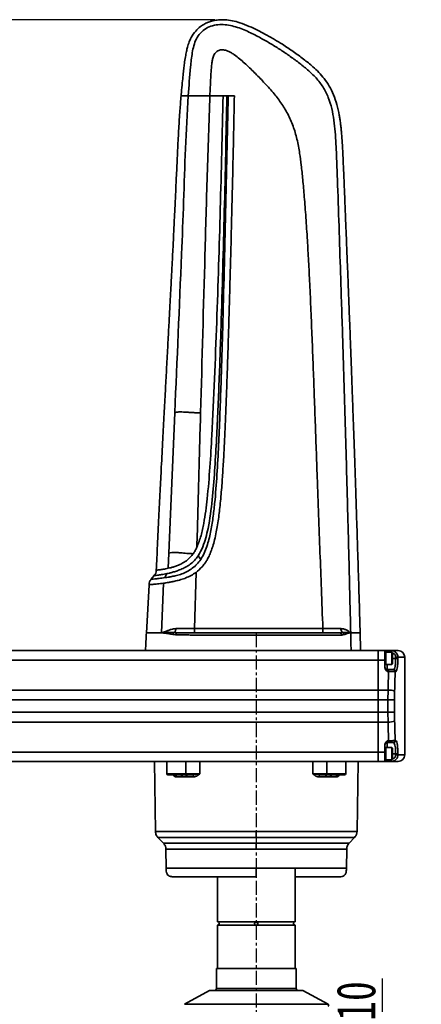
# Model space of a CAD drawing. Header units: millimetres. Extents: x 5717 to 9500, y -822 to 3039.
# Tile 28 of 31: x 7741 to 7922, y 1873 to 2317. Entities that reach past the tile are written whole.
import ezdxf

# ---------------------------------------------------------------- set-up
doc = ezdxf.new("R2010")
doc.units = ezdxf.units.MM
doc.header["$PDSIZE"] = -1
doc.linetypes.add('CENTER', pattern=[10.16, 6.35, -1.27, 1.27, -1.27])
doc.styles.get("Standard").update_dxf_attribs({"font": 'geniso.shx'})
doc.dimstyles.new('ISO-25', dxfattribs={"dimscale": 5, "dimtxt": 3.5, "dimasz": 4.5, "dimexe": 3.5, "dimexo": 0.625, "dimtad": 1, "dimdec": 1, "dimtxsty": 'Standard', "dimcen": 2.5, "dimclrd": 1, "dimclre": 1, "dimadec": 0, "dimazin": 0, "dimtfac": 1, "dimtdec": 1, "dimtmove": 1, "dimatfit": 3, "dimfxl": 1, "dimarcsym": 0})

# ---------------------------------------------------------------- blocks, each defined once
blk = doc.blocks.new('*D16')
at = {"color": 1, "lineweight": -2, "transparency": 16777216}
for p, q in [((7522.94, 1890.07), (7522.94, 1676.42)), ((7847.94, 1774.35), (7847.94, 1676.42)), ((7545.44, 1693.92), (7825.44, 1693.92))]:
    blk.add_line(p, q, dxfattribs=at)
at = {"color": 1, "transparency": 16777216}
for points in [[(7545.44, 1697.67), (7545.44, 1690.17), (7522.94, 1693.92)], [(7825.44, 1697.67), (7825.44, 1690.17), (7847.94, 1693.92)]]:
    blk.add_solid(points, dxfattribs=at)
at = {"layer": 'Defpoints', "color": 0, "transparency": 16777216}
for p in [(7522.94, 1893.19), (7847.94, 1777.48), (7847.94, 1693.92)]:
    blk.add_point(p, dxfattribs=at)
at = {"color": 0, "transparency": 16777216, "insert": (7685.44, 1705.79), "char_height": 17.5, "width": 17.7978, "attachment_point": 5}
blk.add_mtext('{\\fHYSWLongFangSong|b1|i0|c134|p2;325}', dxfattribs=at)
blk = doc.blocks.new('*D17')
at = {"color": 1, "lineweight": -2, "transparency": 16777216}
for p, q in [((7829.26, 2317.44), (6891.93, 2317.44)), ((6909.43, 1765.45), (6909.43, 2294.94)), ((7009.81, 1742.95), (6891.93, 1742.95))]:
    blk.add_line(p, q, dxfattribs=at)
at = {"color": 1, "transparency": 16777216}
for points in [[(6905.68, 2294.94), (6913.18, 2294.94), (6909.43, 2317.44)], [(6905.68, 1765.45), (6913.18, 1765.45), (6909.43, 1742.95)]]:
    blk.add_solid(points, dxfattribs=at)
at = {"layer": 'Defpoints', "color": 0, "transparency": 16777216}
for p in [(6909.43, 2317.44), (7832.38, 2317.44), (7012.94, 1742.95)]:
    blk.add_point(p, dxfattribs=at)
at = {"color": 0, "transparency": 16777216, "insert": (6897.55, 2030.2), "char_height": 17.5, "attachment_point": 5, "rotation": 90}
blk.add_mtext('{\\fHYSWLongFangSong|b1|i0|c134|p2;574}', dxfattribs=at)
blk = doc.blocks.new('*D25')
at = {"color": 1, "lineweight": -2, "transparency": 16777216}
for p, q in [((7904.91, 1841.45), (7904.91, 1885.09)), ((7856.84, 1818.95), (7922.41, 1818.95)), ((7904.91, 1808.95), (7904.91, 1818.95)), ((7861.06, 1808.95), (7922.41, 1808.95)), ((7904.91, 1786.45), (7904.91, 1763.95))]:
    blk.add_line(p, q, dxfattribs=at)
at = {"color": 1, "transparency": 16777216}
for points in [[(7901.16, 1841.45), (7908.66, 1841.45), (7904.91, 1818.95)], [(7901.16, 1786.45), (7908.66, 1786.45), (7904.91, 1808.95)]]:
    blk.add_solid(points, dxfattribs=at)
at = {"layer": 'Defpoints', "color": 0, "transparency": 16777216}
for p in [(7853.72, 1818.95), (7904.91, 1818.95), (7857.94, 1808.95)]:
    blk.add_point(p, dxfattribs=at)
at = {"color": 0, "transparency": 16777216, "insert": (7893.03, 1874.94), "char_height": 17.5, "attachment_point": 5, "rotation": 90}
blk.add_mtext('{\\fHYSWLongFangSong|b1|i0|c134|p2;10}', dxfattribs=at)

msp = doc.modelspace()

# ---------------------------------------------------------------- linework, layer by layer
at = {"linetype": 'Continuous', "lineweight": 35}
for p, q in [((7817.24, 2283.19), (7817.24, 2283.19)), ((7827.01, 2283.19), (7832.94, 2283.19)), ((7832.94, 2283.19), (7834.69, 2283.19)), ((7835.27, 2283.19), (7834.69, 2283.19)), ((7835.27, 2283.19), (7838.07, 2283.19)), ((7808.49, 2076.9), (7811.12, 2140.21)), ((7808.22, 2070.09), (7808.49, 2076.9)), ((7821.71, 2075.69), (7822.86, 2074.05)), ((7801.93, 2066.84), (7800.49, 2065.11)), ((7820.04, 2042.88), (7820.76, 2068.24)), ((7799.54, 2062.67), (7798.36, 2040.81)), ((7805.24, 2040.95), (7806.12, 2063.35)), ((7820.04, 2040.95), (7820.04, 2042.88)), ((7820.04, 2042.88), (7877.98, 2042.88)), ((7805.41, 2040.95), (7805.24, 2040.95)), ((7811.53, 2040), (7810.3, 2040.19)), ((7810.95, 2041.08), (7812.34, 2040.95)), ((7885.65, 2040.95), (7886.9, 2041.08)), ((7887.58, 2040.18), (7886.53, 2039.99)), ((7890.54, 2040.95), (7890.45, 2040.95)), ((7727.85, 2032.95), (7902.94, 2032.95)), ((7902.94, 2032.95), (7905.94, 2032.95)), ((7902.94, 2028.69), (7902.94, 2032.95)), ((7905.94, 2028.69), (7905.94, 2032.95)), ((7906.44, 2032.2), (7905.94, 2032.2)), ((7909.14, 2032.2), (7906.44, 2032.2)), ((7906.44, 2026.7), (7906.44, 2032.2)), ((7906.44, 2032.2), (7906.44, 2026.91)), ((7906.94, 2032.95), (7908.81, 2032.95)), ((7906.94, 2032.95), (7906.94, 2032.2)), ((7908.81, 2032.95), (7911.94, 2032.95)), ((7908.81, 2032.2), (7908.81, 2032.95)), ((7909.44, 2031.9), (7909.14, 2032.2)), ((7909.14, 2026.7), (7909.14, 2032.2)), ((7909.44, 2031.9), (7909.44, 2027)), ((7910.83, 2029.45), (7909.44, 2029.45)), ((7910.83, 2029.45), (7910.83, 2029.95)), ((7910.83, 2029.95), (7911.82, 2029.95)), ((7910.83, 2029.45), (7911.82, 2029.45)), ((7911.82, 2029.95), (7911.82, 2029.45)), ((7914.94, 2029.95), (7911.82, 2029.95)), ((7914.94, 1985.95), (7914.94, 2029.95)), ((7902.94, 2028.69), (7457.94, 2028.69)), ((7905.94, 2028.69), (7902.94, 2028.69)), ((7902.94, 2028.69), (7902.94, 2015.16)), ((7905.94, 2028.69), (7905.94, 2025.31)), ((7905.94, 2026.7), (7906.44, 2026.7)), ((7906.44, 2026.91), (7906.44, 2026.7)), ((7906.44, 2026.7), (7909.14, 2026.7)), ((7906.94, 2026.7), (7906.94, 2024.45)), ((7909.14, 2026.7), (7909.44, 2027)), ((7906.94, 2024.45), (7906.94, 2023.6)), ((7906.94, 2024.45), (7907.62, 2024.45)), ((7907.62, 2023.6), (7906.94, 2023.6)), ((7907.62, 2024.45), (7907.62, 2023.6)), ((7909.6, 2024.45), (7909.9, 2024.45)), ((7910.88, 2023.45), (7910.59, 2023.45)), ((7457.94, 2015.16), (7902.94, 2015.16)), ((7902.94, 2010.71), (7902.94, 2015.16)), ((7902.94, 2015.16), (7907.4, 2015.16)), ((7907.35, 2010.71), (7907.4, 2015.16)), ((7910.36, 2014.72), (7910.3, 2010.71)), ((7902.94, 2010.71), (7457.94, 2010.71)), ((7907.35, 2010.71), (7902.94, 2010.71)), ((7902.94, 2010.71), (7902.94, 2005.19)), ((7907.35, 2005.19), (7907.35, 2010.71)), ((7910.3, 2010.71), (7907.35, 2010.71)), ((7910.3, 2010.71), (7910.3, 2005.19)), ((7457.94, 2005.19), (7902.94, 2005.19)), ((7902.94, 2000.74), (7902.94, 2005.19)), ((7902.94, 2005.19), (7907.35, 2005.19)), ((7910.3, 2005.19), (7907.35, 2005.19)), ((7907.4, 2000.74), (7907.35, 2005.19)), ((7910.3, 2005.19), (7910.36, 2001.18)), ((7902.94, 2000.74), (7457.94, 2000.74)), ((7907.4, 2000.74), (7902.94, 2000.74)), ((7902.94, 2000.74), (7902.94, 1987.21)), ((7905.94, 1987.21), (7905.94, 1990.59)), ((7906.44, 1989.2), (7905.94, 1989.2)), ((7909.14, 1989.2), (7906.44, 1989.2)), ((7906.44, 1983.7), (7906.44, 1989.2)), ((7906.44, 1989.2), (7906.44, 1983.91)), ((7906.94, 1992.3), (7907.62, 1992.3)), ((7906.94, 1992.3), (7906.94, 1991.45)), ((7907.62, 1991.45), (7906.94, 1991.45)), ((7906.94, 1991.45), (7906.94, 1989.2)), ((7907.62, 1991.45), (7907.62, 1992.3)), ((7909.44, 1988.9), (7909.14, 1989.2)), ((7909.14, 1983.7), (7909.14, 1989.2)), ((7909.9, 1991.45), (7909.6, 1991.45)), ((7910.59, 1992.45), (7910.88, 1992.45)), ((7457.94, 1987.21), (7902.94, 1987.21)), ((7902.94, 1987.21), (7905.94, 1987.21)), ((7902.94, 1982.95), (7902.94, 1987.21)), ((7905.94, 1987.21), (7905.94, 1982.95)), ((7909.44, 1988.9), (7909.44, 1984)), ((7910.83, 1986.45), (7909.44, 1986.45)), ((7910.83, 1986.45), (7911.82, 1986.45)), ((7910.83, 1985.95), (7910.83, 1986.45)), ((7910.83, 1985.95), (7911.82, 1985.95)), ((7911.82, 1986.45), (7911.82, 1985.95)), ((7911.82, 1985.95), (7914.94, 1985.95)), ((7902.94, 1982.95), (7457.94, 1982.95)), ((7801.94, 1982.95), (7802.49, 1951.4)), ((7807.58, 1982.95), (7807.58, 1977.45)), ((7816.15, 1977.45), (7816.11, 1982.95)), ((7822.42, 1982.95), (7822.49, 1977.44)), ((7873.39, 1977.44), (7873.46, 1982.95)), ((7879.76, 1982.95), (7879.73, 1977.45)), ((7888.29, 1977.45), (7888.29, 1982.95)), ((7893.39, 1951.4), (7893.94, 1982.95)), ((7905.94, 1982.95), (7902.94, 1982.95)), ((7905.94, 1983.7), (7906.44, 1983.7)), ((7906.44, 1983.91), (7906.44, 1983.7)), ((7906.44, 1983.7), (7909.14, 1983.7)), ((7906.94, 1983.7), (7906.94, 1982.95)), ((7908.81, 1982.95), (7906.94, 1982.95)), ((7908.81, 1983.7), (7908.81, 1982.95)), ((7911.94, 1982.95), (7908.81, 1982.95)), ((7909.14, 1983.7), (7909.44, 1984)), ((7807.58, 1977.45), (7816.15, 1977.45)), ((7815.79, 1976.95), (7808.08, 1976.95)), ((7814.45, 1975.97), (7811.82, 1975.97)), ((7816.57, 1975.97), (7814.45, 1975.97)), ((7819.65, 1975.97), (7816.57, 1975.97)), ((7879.3, 1975.97), (7876.23, 1975.97)), ((7881.42, 1975.97), (7879.3, 1975.97)), ((7879.73, 1977.45), (7888.29, 1977.45)), ((7887.79, 1976.95), (7880.08, 1976.95)), ((7884.06, 1975.97), (7881.42, 1975.97)), ((7802.49, 1951.4), (7847.94, 1951.4)), ((7847.94, 1951.4), (7893.39, 1951.4)), ((7803.57, 1948.74), (7806.05, 1946.08)), ((7803.57, 1948.74), (7847.94, 1948.74)), ((7806.05, 1946.08), (7847.94, 1946.08)), ((7847.94, 1948.74), (7892.31, 1948.74)), ((7847.94, 1946.08), (7889.82, 1946.08)), ((7889.82, 1946.08), (7892.31, 1948.74)), ((7807.13, 1943.42), (7807.28, 1934.88)), ((7807.13, 1943.42), (7847.94, 1943.42)), ((7847.94, 1943.42), (7888.75, 1943.42)), ((7888.6, 1934.88), (7888.75, 1943.42)), ((7807.28, 1934.88), (7847.94, 1934.88)), ((7847.94, 1934.88), (7888.6, 1934.88)), ((7865.44, 1910.7), (7865.44, 1934.45)), ((7865.44, 1910.7), (7865.44, 1934.45)), ((7830.44, 1930.95), (7830.44, 1910.7)), ((7830.44, 1930.95), (7830.44, 1910.7)), ((7830.44, 1910.7), (7847.94, 1910.7)), ((7847.94, 1910.7), (7865.44, 1910.7)), ((7830.44, 1909.2), (7830.44, 1889.65)), ((7830.44, 1909.2), (7830.44, 1889.65)), ((7847.94, 1909.2), (7830.44, 1909.2)), ((7865.44, 1909.2), (7847.94, 1909.2)), ((7865.44, 1889.65), (7865.44, 1909.2)), ((7865.44, 1889.65), (7865.44, 1909.2)), ((7829.94, 1889.65), (7829.94, 1880.65)), ((7829.94, 1889.65), (7865.94, 1889.65)), ((7865.94, 1880.65), (7865.94, 1889.65)), ((7826.88, 1879.62), (7815.52, 1873.46)), ((7868.99, 1879.62), (7826.88, 1879.62)), ((7868.87, 1879.65), (7827, 1879.65)), ((7829.94, 1880.65), (7865.94, 1880.65)), ((7880.36, 1873.46), (7868.99, 1879.62)), ((7815.52, 1873.46), (7880.36, 1873.46))]:
    msp.add_line(p, q, dxfattribs=at)
at = {"color": 4, "linetype": 'CENTER'}
msp.add_line((7847.94, 2040.93), (7847.94, 1777.48), dxfattribs=at)
at = {"linetype": 'Continuous', "lineweight": 35, "flags": 128}
for points in [[(7807.64, 2067.66), (7807.19, 2066.76), (7806.73, 2065.86)], [(7819.03, 1976.95), (7819.15, 1976.93), (7819.27, 1976.88), (7819.37, 1976.78), (7819.47, 1976.66), (7819.54, 1976.51), (7819.6, 1976.34), (7819.64, 1976.16), (7819.65, 1975.97)], [(7876.84, 1976.95), (7876.72, 1976.93), (7876.61, 1976.88), (7876.5, 1976.78), (7876.41, 1976.66), (7876.33, 1976.51), (7876.28, 1976.34), (7876.24, 1976.16), (7876.23, 1975.97)]]:
    msp.add_lwpolyline(points, dxfattribs=at)
at = {"linetype": 'Continuous', "lineweight": 35}
for centre, radius, start, end in [((7812.44, 2040.04), 0.912, 96.0891, 182.9144), ((7885.59, 2040.01), 0.938, 358.3686, 86.1082), ((7911.94, 2029.95), 3, 0, 90), ((7906.94, 2025.45), 1, 180, 270), ((7909.6, 2023.46), 0.993, 359.5847, 89.5786), ((7909.89, 2023.46), 0.993, 359.6127, 89.6074), ((7907.77, 2007.58), 7.6, 70.0909, 92.7758), ((7907.77, 2008.32), 7.6, 267.2242, 289.9091), ((7906.94, 1990.45), 1, 90, 180), ((7909.6, 1992.44), 0.993, 270.4214, 0.4153), ((7909.89, 1992.44), 0.993, 270.3926, 0.3873), ((7911.94, 1985.95), 3, 270, 0), ((7808.08, 1977.45), 0.5, 180, 270), ((7810.91, 1976.05), 0.909, 354.8546, 82.5455), ((7813.57, 1976.07), 0.892, 353.2937, 79.9076), ((7815.71, 1977.39), 0.447, 281.107, 7.8974), ((7815.7, 1976.09), 0.882, 352.1037, 77.5461), ((7880.18, 1976.09), 0.882, 102.4539, 187.8963), ((7880.17, 1977.39), 0.447, 172.1026, 258.893), ((7882.31, 1976.07), 0.892, 100.0924, 186.7063), ((7884.96, 1976.05), 0.909, 97.4545, 185.1454), ((7887.79, 1977.45), 0.5, 270, 0), ((7830.44, 1909.95), 0.75, 270, 90), ((7865.44, 1909.95), 0.75, 90, 270), ((7827, 1879.4), 0.25, 90, 118.4707), ((7828.94, 1880.65), 1, 270, 0), ((7866.94, 1880.65), 1, 180, 270), ((7868.87, 1879.4), 0.25, 61.5293, 90), ((7880.12, 1873.02), 0.5, 289.8449, 61.5293)]:
    msp.add_arc(centre, radius, start, end, dxfattribs=at)
for centre, ratio, start_param, end_param in [((7614.94, 2359.84), 0.15, 4.537419, 4.541744), ((7614.94, 2359.39), 0.151515, 4.537419, 4.541896), ((7614.94, 1656.06), 0.15, 4.883034, 4.887359), ((7614.94, 1656.51), 0.151515, 4.882882, 4.887359)]:
    msp.add_ellipse(centre, major_axis=(0, 1980), ratio=ratio, start_param=start_param, end_param=end_param, dxfattribs=at)
for points, knots in [([(7894.79, 2040.95), (7894.73, 2043.05), (7894.52, 2050.51), (7894.15, 2062.99), (7893.69, 2078.08), (7893.24, 2092.18), (7892.81, 2105.28), (7892.4, 2117.42), (7892.01, 2128.66), (7891.63, 2139.12), (7891.25, 2149.7), (7890.86, 2160.29), (7890.47, 2170.79), (7890.1, 2180.29), (7889.77, 2188.85), (7889.47, 2196.57), (7889.2, 2203.5), (7888.92, 2210.41), (7888.65, 2217.2), (7888.39, 2223.8), (7888.16, 2229.46), (7887.97, 2234.34), (7887.78, 2238.83), (7887.61, 2242.95), (7887.45, 2246.75), (7887.31, 2249.98), (7887.16, 2253.46), (7886.98, 2257.08), (7886.79, 2260.76), (7886.6, 2263.78), (7886.4, 2266.34), (7886.19, 2268.6), (7885.96, 2270.65), (7885.68, 2272.59), (7885.2, 2275.43), (7884.37, 2279.15), (7882.9, 2283.55), (7881, 2287.49), (7878.73, 2290.85), (7876.22, 2293.71), (7873.77, 2296.02), (7871.43, 2297.98), (7869.23, 2299.7), (7866.95, 2301.41), (7864.61, 2303.09), (7862.2, 2304.74), (7859.41, 2306.56), (7855.96, 2308.68), (7852.22, 2310.81), (7848.41, 2312.81), (7844.66, 2314.58), (7840.86, 2316.05), (7837.18, 2317.02), (7833.96, 2317.46), (7831.05, 2317.46), (7828.56, 2317.08), (7826.49, 2316.45), (7824.57, 2315.59), (7822.55, 2314.3), (7820.36, 2312.26), (7818.72, 2309.84), (7817.59, 2307.35), (7816.91, 2305.25), (7816.38, 2303.01), (7815.92, 2300.53), (7815.54, 2297.92), (7815.2, 2295.16), (7814.88, 2292.27), (7814.52, 2288.72), (7814.23, 2285.62), (7814.07, 2283.69), (7814.03, 2283.19)], [0, 0, 0, 0, 0.017987, 0.064051, 0.107182, 0.147507, 0.185153, 0.219639, 0.251779, 0.281689, 0.309485, 0.342615, 0.372615, 0.399721, 0.424166, 0.44617, 0.465948, 0.483704, 0.505531, 0.524266, 0.540359, 0.554207, 0.566161, 0.578893, 0.589628, 0.598771, 0.606646, 0.619565, 0.629826, 0.638287, 0.645504, 0.651888, 0.657741, 0.663276, 0.668632, 0.682517, 0.695896, 0.708401, 0.7199, 0.730618, 0.740976, 0.748787, 0.756775, 0.764955, 0.773242, 0.781496, 0.790079, 0.801766, 0.816261, 0.827002, 0.838665, 0.851818, 0.861931, 0.871265, 0.879606, 0.886807, 0.892814, 0.898112, 0.904859, 0.913296, 0.923583, 0.92967, 0.93679, 0.942486, 0.949436, 0.958361, 0.965109, 0.973294, 0.983334, 0.995749, 1, 1, 1, 1]), ([(7817.24, 2283.19), (7817.54, 2287.51), (7817.93, 2292.9), (7818.6, 2299.36), (7819.04, 2302.57), (7819.69, 2305.76), (7820.8, 2308.82), (7822.64, 2311.53), (7825.18, 2313.61), (7828.2, 2314.89), (7831.43, 2315.36), (7834.68, 2315.17), (7837.87, 2314.5), (7840.96, 2313.5), (7844.82, 2311.89), (7849.14, 2309.68), (7853.94, 2306.95), (7858.42, 2304.2), (7862.78, 2301.27), (7867.03, 2298.17), (7871.14, 2294.9), (7874.99, 2291.32), (7878.23, 2287.15), (7880.56, 2282.41), (7882.09, 2277.36), (7883.05, 2272.14), (7883.75, 2265.08), (7884.14, 2256.21), (7884.93, 2234.93), (7885.81, 2207.75), (7886.87, 2175.21), (7887.71, 2147.95), (7888.49, 2121.21), (7889.22, 2094.46), (7889.91, 2067.7), (7890.33, 2049.87), (7890.54, 2040.95)], [0, 0, 0, 0, 0.037973, 0.047467, 0.056959, 0.066448, 0.075924, 0.085388, 0.094847, 0.10431, 0.113781, 0.123262, 0.132748, 0.142238, 0.151729, 0.169413, 0.184792, 0.200158, 0.215523, 0.230889, 0.246253, 0.261611, 0.276955, 0.2923, 0.307652, 0.323181, 0.338756, 0.369909, 0.401064, 0.525694, 0.608624, 0.686807, 0.765105, 0.843405, 0.921702, 1, 1, 1, 1]), ([(7827.01, 2283.19), (7827.06, 2284.48), (7827.16, 2286.87), (7827.33, 2290.46), (7827.53, 2293.94), (7827.76, 2296.92), (7828.09, 2299.29), (7828.44, 2300.75), (7828.96, 2301.84), (7829.5, 2302.56), (7830.18, 2303.15), (7830.94, 2303.58), (7831.77, 2303.83), (7832.97, 2303.94), (7834.28, 2303.66), (7835.66, 2303.09), (7836.85, 2302.44), (7839.3, 2300.82), (7842.72, 2297.88), (7847.06, 2293.71), (7851.35, 2289.27), (7855.41, 2284.77), (7859.17, 2280.06), (7862.25, 2275.01), (7864.66, 2269.46), (7866.43, 2263.48), (7867.49, 2257.57), (7868.28, 2251.5), (7868.96, 2244.97), (7869.52, 2238.67), (7869.97, 2232.95), (7870.33, 2228.16), (7870.67, 2223.13), (7870.98, 2218.17), (7871.27, 2213.28), (7871.54, 2208.47), (7871.8, 2203.45), (7872.17, 2196.07), (7872.62, 2186.19), (7873.12, 2173.82), (7873.6, 2161.39), (7874.07, 2148.79), (7874.52, 2136.27), (7874.98, 2123.61), (7875.49, 2109.59), (7876.06, 2094.13), (7876.68, 2077.32), (7877.32, 2060.27), (7877.75, 2048.83), (7877.98, 2042.88)], [0, 0, 0, 0, 0.01297, 0.024032, 0.036048, 0.048063, 0.054069, 0.060069, 0.063069, 0.066068, 0.069067, 0.072065, 0.074824, 0.077674, 0.084041, 0.088037, 0.092651, 0.097683, 0.117481, 0.137833, 0.158179, 0.179455, 0.198734, 0.218666, 0.238639, 0.259365, 0.281242, 0.298899, 0.320873, 0.347171, 0.362475, 0.378564, 0.39544, 0.413103, 0.428534, 0.444666, 0.461499, 0.479032, 0.518964, 0.560869, 0.603437, 0.643963, 0.687623, 0.72934, 0.771197, 0.828609, 0.884875, 0.940218, 1, 1, 1, 1]), ([(7814.03, 2283.19), (7813.84, 2280.98), (7813.42, 2276.06), (7812.94, 2268.2), (7812.48, 2259.53), (7812.07, 2250.65), (7811.67, 2242.02), (7811.32, 2234.57), (7811.03, 2228.55), (7810.81, 2223.98), (7810.61, 2219.92), (7810.41, 2215.92), (7810.19, 2211.56), (7809.93, 2206.53), (7809.63, 2200.74), (7809.28, 2194.09), (7808.88, 2186.69), (7808.44, 2178.47), (7807.94, 2169.32), (7807.43, 2159.74), (7806.89, 2149.75), (7806.33, 2139.33), (7805.72, 2127.87), (7805.12, 2116.26), (7804.53, 2104.55), (7803.95, 2092.81), (7803.37, 2080.93), (7803.01, 2072.95), (7802.83, 2069.21)], [0, 0, 0, 0, 0.031049, 0.069186, 0.110292, 0.152509, 0.193624, 0.231275, 0.256928, 0.278017, 0.295303, 0.313821, 0.33413, 0.356395, 0.384306, 0.415292, 0.449711, 0.487977, 0.530571, 0.578055, 0.622198, 0.670705, 0.724091, 0.782951, 0.833477, 0.888175, 0.947461, 1, 1, 1, 1]), ([(7811.12, 2140.21), (7812.19, 2164.04), (7813.6, 2195.81), (7815.17, 2235.54), (7815.88, 2259.38), (7816.78, 2275.26), (7817.24, 2283.19)], [0, 0, 0, 0, 0.500004, 0.666673, 0.833341, 1, 1, 1, 1]), ([(7814.02, 2283.19), (7814.1, 2283.19), (7814.24, 2283.19), (7815.34, 2283.19), (7816.6, 2283.19), (7817.24, 2283.19)], [0, 0, 0, 0, 0.331161, 0.663413, 1, 1, 1, 1]), ([(7817.24, 2283.19), (7817.45, 2283.19), (7817.89, 2283.19), (7819.37, 2283.19), (7820.7, 2283.19), (7821.56, 2283.19), (7822.11, 2283.19), (7822.81, 2283.19), (7823.75, 2283.19), (7825.08, 2283.19), (7826.21, 2283.19), (7827.01, 2283.19)], [0, 0, 0, 0, 0.117158, 0.2404316, 0.3608726, 0.4769741, 0.5966746, 0.7139571, 0.7732488, 0.8382456, 1, 1, 1, 1]), ([(7838.07, 2283.19), (7837.97, 2278.23), (7837.76, 2268.22), (7837.43, 2253.08), (7837.07, 2237.54), (7836.69, 2222.32), (7836.31, 2207.77), (7836.03, 2197.44), (7835.84, 2190.72), (7835.74, 2187.39), (7835.65, 2184.1), (7835.55, 2180.87), (7835.46, 2177.69), (7835.34, 2173.73), (7835.19, 2169.05), (7835.02, 2163.71), (7834.84, 2158.6), (7834.67, 2153.72), (7834.49, 2148.75), (7834.32, 2144.13), (7834.14, 2139.85), (7833.99, 2136.2), (7833.84, 2132.71), (7833.69, 2129.37), (7833.53, 2126.19), (7833.38, 2123.16), (7833.2, 2119.79), (7832.98, 2116.11), (7832.73, 2112.16), (7832.47, 2108.32), (7832.16, 2104.4), (7831.8, 2100.45), (7831.41, 2096.68), (7830.98, 2093.12), (7830.49, 2089.75), (7829.89, 2086.34), (7829.18, 2083.07), (7828.38, 2080.15), (7827.53, 2077.7), (7826.65, 2075.61), (7825.68, 2073.74), (7824.61, 2072.11), (7823.11, 2070.19), (7821.71, 2069.02), (7820.76, 2068.24)], [0, 0, 0, 0, 0.068339, 0.137847, 0.208526, 0.282391, 0.34747, 0.409078, 0.42464, 0.439964, 0.45505, 0.469898, 0.484508, 0.49888, 0.524443, 0.548959, 0.572427, 0.594847, 0.616221, 0.640953, 0.658433, 0.6752, 0.691252, 0.70659, 0.721214, 0.735124, 0.748321, 0.767755, 0.785895, 0.802742, 0.820862, 0.83995, 0.857341, 0.87304, 0.889436, 0.904219, 0.920694, 0.935394, 0.945988, 0.956349, 0.966537, 0.974982, 0.983161, 1, 1, 1, 1]), ([(7832.94, 2283.19), (7832.55, 2266.17), (7831.77, 2232.12), (7830.41, 2189.56), (7829.12, 2155.51), (7828.14, 2133.73), (7827.06, 2115.71), (7826.14, 2104.33), (7825.14, 2095.87), (7824.27, 2090.32), (7823.16, 2084.8), (7821.81, 2081.29), (7821.13, 2079.54)], [0, 0, 0, 0, 0.25, 0.500005, 0.625006, 0.750008, 0.820009, 0.890007, 0.917507, 0.945005, 0.972498, 1, 1, 1, 1]), ([(7821.71, 2075.69), (7822.45, 2077.02), (7823.91, 2079.62), (7825.21, 2083.86), (7826.85, 2090.9), (7828.12, 2100.98), (7829.18, 2113.95), (7829.95, 2126.96), (7830.58, 2139.97), (7831.12, 2152.99), (7831.6, 2166), (7832.47, 2192.04), (7833.57, 2231.11), (7834.32, 2265.83), (7834.69, 2283.19)], [0, 0, 0, 0, 0.0218355, 0.0426395, 0.0634492, 0.1258652, 0.1883021, 0.2507405, 0.3131776, 0.3756173, 0.438055, 0.500494, 0.7502491, 1, 1, 1, 1]), ([(7822.8, 2140.21), (7823.46, 2164.04), (7824.46, 2199.8), (7825.76, 2247.46), (7826.6, 2271.28), (7827.01, 2283.19)], [0, 0, 0, 0, 0.500003, 0.750003, 1, 1, 1, 1]), ([(7835.27, 2283.19), (7834.89, 2265.67), (7834.14, 2230.63), (7833.05, 2186.83), (7832, 2151.8), (7831.18, 2129.91), (7830.25, 2112.41), (7829.43, 2101.49), (7828.44, 2092.78), (7827.57, 2087.37), (7826.61, 2083.1), (7825.69, 2079.94), (7824.53, 2076.87), (7823.42, 2074.99), (7822.86, 2074.05)], [0, 0, 0, 0, 0.250041, 0.500083, 0.625104, 0.750123, 0.812631, 0.875138, 0.906393, 0.937642, 0.953268, 0.968892, 0.984514, 1, 1, 1, 1]), ([(7811.12, 2140.21), (7811.7, 2140.36), (7812.57, 2140.57), (7814.32, 2140.59), (7815.85, 2140.51), (7817.53, 2140.39), (7819.3, 2140.28), (7821.07, 2140.21), (7822.23, 2140.21), (7822.8, 2140.21)], [0, 0, 0, 0, 0.269526, 0.407712, 0.541996, 0.668404, 0.785388, 0.89467, 1, 1, 1, 1]), ([(7821.13, 2079.54), (7821.41, 2089.65), (7821.96, 2109.88), (7822.52, 2130.1), (7822.8, 2140.21)], [0, 0, 0, 0, 0.5, 1, 1, 1, 1]), ([(7819.48, 2076.65), (7819.79, 2077.11), (7820.4, 2078.04), (7820.89, 2079.04), (7821.13, 2079.54)], [0, 0, 0, 0, 0.4959715, 1, 1, 1, 1]), ([(7822.86, 2074.05), (7822.31, 2073.32), (7821.22, 2071.84), (7819.11, 2070.03), (7816.75, 2068.58), (7814.68, 2067.68), (7813.07, 2067.14), (7811.51, 2066.69), (7809.79, 2066.33), (7808.15, 2066.07), (7807.31, 2065.95), (7806.89, 2065.89)], [0, 0, 0, 0, 0.122112, 0.244462, 0.366758, 0.488714, 0.549571, 0.61279, 0.742371, 0.871364, 1, 1, 1, 1]), ([(7807.64, 2067.66), (7807.99, 2067.74), (7808.7, 2067.9), (7810.13, 2068.28), (7811.84, 2068.79), (7813.83, 2069.51), (7816.02, 2070.51), (7818.22, 2071.85), (7820.18, 2073.58), (7821.2, 2074.99), (7821.71, 2075.69)], [0, 0, 0, 0, 0.122043, 0.245911, 0.370352, 0.495412, 0.621087, 0.747214, 0.873566, 1, 1, 1, 1]), ([(7808.22, 2070.09), (7808.58, 2070.17), (7809.27, 2070.32), (7810.71, 2070.69), (7812.4, 2071.27), (7814.34, 2072.14), (7816.41, 2073.41), (7818.2, 2074.96), (7819.1, 2076.15), (7819.48, 2076.65)], [0, 0, 0, 0, 0.149674, 0.296603, 0.444204, 0.592536, 0.741585, 0.891217, 1, 1, 1, 1]), ([(7808.49, 2076.9), (7808.89, 2076.99), (7809.72, 2077.17), (7811.52, 2077.21), (7813.76, 2077.06), (7816.47, 2076.79), (7818.51, 2076.69), (7819.48, 2076.65)], [0, 0, 0, 0, 0.1953444, 0.3983406, 0.5968534, 0.8097545, 1, 1, 1, 1]), ([(7802.83, 2069.21), (7802.78, 2068.76), (7802.68, 2067.87), (7802.15, 2067.14), (7801.88, 2066.78)], [0, 0, 0, 0, 0.500886, 1, 1, 1, 1]), ([(7802.83, 2069.21), (7802.9, 2069.21), (7803.04, 2069.23), (7804.14, 2069.37), (7805.81, 2069.61), (7807.42, 2069.93), (7808.22, 2070.09)], [0, 0, 0, 0, 0.248472, 0.4986095, 0.7490819, 1, 1, 1, 1]), ([(7800.52, 2065.16), (7800.25, 2064.79), (7799.7, 2064.05), (7799.59, 2063.13), (7799.54, 2062.67)], [0, 0, 0, 0, 0.499617, 1, 1, 1, 1]), ([(7806.73, 2065.86), (7805.81, 2065.74), (7803.97, 2065.48), (7802.04, 2065.29), (7800.76, 2065.18), (7800.6, 2065.16), (7800.51, 2065.15)], [0, 0, 0, 0, 0.2506163, 0.5007461, 0.7505018, 1, 1, 1, 1]), ([(7801.9, 2066.79), (7801.89, 2066.79), (7801.77, 2066.78), (7802.2, 2066.82), (7803.26, 2066.95), (7805.07, 2067.18), (7806.78, 2067.5), (7807.64, 2067.66)], [0, 0, 0, 0, 0.0027787, 0.2516511, 0.5007116, 0.7501285, 1, 1, 1, 1]), ([(7820.76, 2068.24), (7820.04, 2067.75), (7818.6, 2066.79), (7816.23, 2065.73), (7813.86, 2064.92), (7811.69, 2064.36), (7809.87, 2063.97), (7807.88, 2063.61), (7806.82, 2063.45), (7806.12, 2063.35)], [0, 0, 0, 0, 0.13103, 0.26197, 0.392569, 0.519176, 0.640134, 0.760509, 1, 1, 1, 1]), ([(7806.89, 2065.89), (7806.87, 2065.88), (7806.81, 2065.88), (7806.76, 2065.87), (7806.73, 2065.86)], [0, 0, 0, 0, 0.500029, 1, 1, 1, 1]), ([(7806.12, 2063.35), (7805.15, 2063.23), (7803.21, 2062.99), (7801.12, 2062.81), (7799.9, 2062.72), (7799.39, 2062.66), (7799.54, 2062.67), (7799.54, 2062.67)], [0, 0, 0, 0, 0.250635, 0.50076, 0.75049, 0.999998, 1, 1, 1, 1]), ([(7805.41, 2040.97), (7805.65, 2041.04), (7806.12, 2041.17), (7806.95, 2041.54), (7807.77, 2041.9), (7808.54, 2042.2), (7809.1, 2042.4), (7810.03, 2042.69), (7810.91, 2042.78), (7811.61, 2042.86)], [0, 0, 0, 0, 0.158624, 0.313424, 0.500287, 0.602121, 0.684703, 0.748395, 1, 1, 1, 1]), ([(7811.61, 2042.86), (7811.59, 2042.6), (7811.55, 2042.1), (7811.31, 2041.47), (7811.08, 2041.18), (7810.96, 2041.09), (7810.95, 2041.08)], [0, 0, 0, 0, 0.328772, 0.657544, 0.986316, 1, 1, 1, 1]), ([(7811.61, 2042.86), (7812.19, 2042.86), (7813.44, 2042.86), (7815.58, 2042.87), (7817.82, 2042.88), (7819.32, 2042.88), (7820.04, 2042.88)], [0, 0, 0, 0, 0.225948, 0.48444, 0.750348, 1, 1, 1, 1]), ([(7877.98, 2042.88), (7878.69, 2042.88), (7880.14, 2042.88), (7882.27, 2042.86), (7884.26, 2042.85), (7885.47, 2042.85), (7886.06, 2042.85), (7886.08, 2042.85)], [0, 0, 0, 0, 0.247598, 0.499687, 0.738751, 0.987166, 1, 1, 1, 1]), ([(7886.9, 2041.08), (7886.89, 2041.09), (7886.74, 2041.18), (7886.46, 2041.47), (7886.16, 2042.1), (7886.11, 2042.6), (7886.08, 2042.85)], [0, 0, 0, 0, 0.012379, 0.341586, 0.670793, 1, 1, 1, 1]), ([(7886.08, 2042.85), (7886.61, 2042.8), (7887.65, 2042.71), (7888.67, 2042.24), (7889.28, 2041.86), (7889.56, 2041.65), (7889.7, 2041.54), (7889.88, 2041.4), (7890.08, 2041.22), (7890.27, 2041.07), (7890.36, 2041.01), (7890.41, 2040.98), (7890.44, 2040.96), (7890.45, 2040.95), (7890.45, 2040.95), (7890.45, 2040.95), (7890.45, 2040.95), (7890.45, 2040.95), (7890.45, 2040.95), (7890.45, 2040.95)], [0, 0, 0, 0, 0.249802, 0.50017, 0.624551, 0.707842, 0.733643, 0.749094, 0.874342, 0.937189, 0.968632, 0.986885, 0.996606, 0.999079, 0.999723, 0.999902, 0.999959, 0.999981, 1, 1, 1, 1]), ([(7798.37, 2041), (7798.3, 2039.69), (7798.16, 2037.01), (7798.02, 2034.33), (7797.95, 2032.95)], [0, 0, 0, 0, 0.487263, 1, 1, 1, 1]), ([(7805.24, 2040.95), (7804.01, 2040.95), (7801.55, 2040.95), (7799.47, 2040.95), (7798.46, 2040.95), (7798.46, 2040.95), (7798.46, 2040.95)], [0, 0, 0, 0, 0.30713, 0.614201, 0.845102, 1, 1, 1, 1]), ([(7805.41, 2040.95), (7805.42, 2040.95), (7805.45, 2040.95), (7805.58, 2040.96), (7806.1, 2040.99), (7807.15, 2041.06), (7808.77, 2041.26), (7810.23, 2041.14), (7810.95, 2041.08)], [0, 0, 0, 0, 0.0040686, 0.0203431, 0.0854421, 0.3459179, 0.6737113, 1, 1, 1, 1]), ([(7810.3, 2040.19), (7809.56, 2040.36), (7808.13, 2040.69), (7806.61, 2040.85), (7805.74, 2040.93), (7805.47, 2040.94), (7805.41, 2040.94)], [0, 0, 0, 0, 0.422139, 0.817765, 0.962194, 1, 1, 1, 1]), ([(7886.53, 2039.99), (7885.83, 2039.99), (7884.44, 2039.99), (7881.91, 2039.99), (7879.25, 2039.99), (7876.41, 2039.99), (7873.04, 2039.99), (7865.09, 2039.98), (7852.92, 2039.98), (7840.36, 2039.98), (7831.61, 2039.98), (7827.32, 2039.98), (7823.7, 2039.99), (7820.8, 2039.99), (7818.09, 2039.99), (7815.63, 2040), (7813.44, 2040), (7812.16, 2040), (7811.53, 2040)], [0, 0, 0, 0, 0.0487934, 0.0973944, 0.1309248, 0.1644711, 0.2101437, 0.25598, 0.4555923, 0.6552487, 0.7155871, 0.7758913, 0.812117, 0.8482486, 0.8851303, 0.9220707, 0.9610052, 1, 1, 1, 1]), ([(7812.34, 2040.95), (7812.95, 2040.95), (7814.18, 2040.95), (7816.28, 2040.95), (7818.61, 2040.95), (7821.16, 2040.95), (7823.91, 2040.95), (7827.41, 2040.95), (7831.63, 2040.95), (7840.36, 2040.95), (7852.91, 2040.95), (7865.02, 2040.95), (7872.87, 2040.95), (7876.08, 2040.95), (7878.78, 2040.95), (7881.28, 2040.95), (7883.68, 2040.95), (7884.99, 2040.95), (7885.65, 2040.95)], [0, 0, 0, 0, 0.038573, 0.077083, 0.112668, 0.148193, 0.183322, 0.218546, 0.28003, 0.341548, 0.546037, 0.750481, 0.795654, 0.84066, 0.87287, 0.905064, 0.952433, 1, 1, 1, 1]), ([(7886.9, 2041.08), (7887.6, 2041.14), (7888.84, 2041.23), (7889.8, 2041.05), (7890.26, 2040.97), (7890.4, 2040.96), (7890.44, 2040.95), (7890.45, 2040.95)], [0, 0, 0, 0, 0.469882, 0.826027, 0.951719, 0.994278, 1, 1, 1, 1]), ([(7886.9, 2041.08), (7886.99, 2041.04), (7887.16, 2040.96), (7887.37, 2040.75), (7887.52, 2040.48), (7887.56, 2040.28), (7887.58, 2040.18)], [0, 0, 0, 0, 0.250001, 0.500002, 0.750001, 1, 1, 1, 1]), ([(7890.45, 2040.95), (7890.45, 2040.95), (7890.45, 2040.95), (7890.45, 2040.95), (7890.45, 2040.95), (7890.45, 2040.95), (7890.44, 2040.95), (7890.44, 2040.95), (7890.42, 2040.94), (7890.35, 2040.93), (7889.93, 2040.86), (7889.42, 2040.73), (7888.55, 2040.51), (7888.02, 2040.33), (7887.58, 2040.18)], [0, 0, 0, 0, 0.000035, 0.000105, 0.000413, 0.00072, 0.001951, 0.004411, 0.009332, 0.019176, 0.097972, 0.525165, 0.600675, 1, 1, 1, 1]), ([(7890.72, 2032.95), (7890.68, 2034.44), (7890.62, 2037.11), (7890.56, 2039.78), (7890.54, 2040.95)], [0, 0, 0, 0, 0.559999, 1, 1, 1, 1]), ([(7890.54, 2040.95), (7891.41, 2040.95), (7893.16, 2040.95), (7894.56, 2040.95), (7894.67, 2040.95), (7894.72, 2040.95)], [0, 0, 0, 0, 0.351348, 0.702678, 1, 1, 1, 1]), ([(7895.02, 2032.95), (7894.98, 2034.24), (7894.9, 2036.92), (7894.83, 2039.61), (7894.79, 2041)], [0, 0, 0, 0, 0.481299, 1, 1, 1, 1]), ([(7890.72, 2032.95), (7890.11, 2032.95), (7888.89, 2032.95), (7886.72, 2032.95), (7884.42, 2032.95), (7882.38, 2032.95), (7879.95, 2032.95), (7877.04, 2032.95), (7873.72, 2032.95), (7866.03, 2032.95), (7854.22, 2032.95), (7841.63, 2032.95), (7832.36, 2032.95), (7827.37, 2032.95), (7823.37, 2032.95), (7820.41, 2032.95), (7817.68, 2032.95), (7815.05, 2032.95), (7812.6, 2032.95), (7810.35, 2032.95), (7807.54, 2032.95), (7804.32, 2032.95), (7801.15, 2032.95), (7799.09, 2032.95), (7798.08, 2032.95), (7798.05, 2032.95), (7798.04, 2032.95)], [0, 0, 0, 0, 0.0451485, 0.0901253, 0.1118662, 0.1335697, 0.1555317, 0.1774974, 0.2038394, 0.2302704, 0.3469903, 0.4637595, 0.5074478, 0.5511086, 0.5734368, 0.5957043, 0.6181988, 0.6407325, 0.6689348, 0.697299, 0.7256518, 0.7877359, 0.8499507, 0.9119056, 0.9627128, 1, 1, 1, 1]), ([(7905.94, 2032.95), (7905.96, 2032.95), (7906, 2032.95), (7906.38, 2032.95), (7906.74, 2032.95), (7906.94, 2032.95), (7906.94, 2032.95)], [0, 0, 0, 0, 0.247749, 0.586728, 0.996915, 1, 1, 1, 1]), ([(7908.81, 2032.95), (7909.15, 2032.92), (7909.83, 2032.85), (7910.74, 2032.32), (7911.42, 2031.55), (7911.77, 2030.71), (7911.81, 2030.16), (7911.82, 2029.95)], [0, 0, 0, 0, 0.216955, 0.434216, 0.65081, 0.865595, 1, 1, 1, 1]), ([(7910.83, 2029.95), (7910.82, 2030.09), (7910.8, 2030.46), (7910.56, 2031.02), (7910.1, 2031.52), (7909.68, 2031.81), (7909.43, 2031.85), (7909.4, 2031.85)], [0, 0, 0, 0, 0.165365, 0.429821, 0.696966, 0.965444, 1, 1, 1, 1]), ([(7909.9, 2024.45), (7909.97, 2024.48), (7910.16, 2024.54), (7910.42, 2025.16), (7910.65, 2026.29), (7910.8, 2027.78), (7910.82, 2028.89), (7910.83, 2029.45)], [0, 0, 0, 0, 0.149978, 0.365043, 0.577586, 0.788881, 1, 1, 1, 1]), ([(7911.82, 2029.45), (7911.81, 2028.78), (7911.79, 2027.44), (7911.64, 2025.66), (7911.41, 2024.3), (7911.15, 2023.56), (7910.96, 2023.48), (7910.88, 2023.45)], [0, 0, 0, 0, 0.211319, 0.422754, 0.635314, 0.850225, 1, 1, 1, 1]), ([(7906.94, 2023.6), (7906.94, 2023.6), (7906.74, 2023.8), (7906.38, 2024.16), (7906, 2024.75), (7905.96, 2025.14), (7905.94, 2025.31)], [0, 0, 0, 0, 0.003085, 0.413272, 0.752251, 1, 1, 1, 1]), ([(7907.62, 2024.45), (7907.65, 2024.45), (7907.9, 2024.45), (7908.38, 2024.45), (7908.97, 2024.45), (7909.42, 2024.45), (7909.54, 2024.45), (7909.6, 2024.45)], [0, 0, 0, 0, 0.02959, 0.269562, 0.51219, 0.756117, 1, 1, 1, 1]), ([(7910.59, 2023.45), (7910.5, 2023.47), (7910.31, 2023.5), (7909.64, 2023.55), (7908.76, 2023.58), (7908.04, 2023.59), (7907.67, 2023.6), (7907.62, 2023.6)], [0, 0, 0, 0, 0.243254, 0.486872, 0.729693, 0.970311, 1, 1, 1, 1]), ([(7905.94, 1990.59), (7905.96, 1990.76), (7906, 1991.15), (7906.38, 1991.74), (7906.74, 1992.1), (7906.94, 1992.3), (7906.94, 1992.3)], [0, 0, 0, 0, 0.247749, 0.586728, 0.996915, 1, 1, 1, 1]), ([(7907.62, 1992.3), (7907.93, 1992.31), (7908.53, 1992.31), (7909.38, 1992.34), (7910.09, 1992.38), (7910.47, 1992.42), (7910.56, 1992.44), (7910.59, 1992.45)], [0, 0, 0, 0, 0.21481, 0.429251, 0.667988, 0.908864, 1, 1, 1, 1]), ([(7909.6, 1991.45), (7909.58, 1991.45), (7909.52, 1991.45), (7909.27, 1991.45), (7908.8, 1991.45), (7908.23, 1991.45), (7907.83, 1991.45), (7907.62, 1991.45)], [0, 0, 0, 0, 0.091386, 0.332801, 0.571677, 0.785819, 1, 1, 1, 1]), ([(7910.83, 1986.45), (7910.83, 1986.8), (7910.82, 1987.71), (7910.71, 1989.11), (7910.51, 1990.4), (7910.23, 1991.28), (7910.01, 1991.39), (7909.9, 1991.45)], [0, 0, 0, 0, 0.132992, 0.346552, 0.562935, 0.781334, 1, 1, 1, 1]), ([(7910.88, 1992.45), (7910.99, 1992.38), (7911.22, 1992.25), (7911.5, 1991.19), (7911.7, 1989.65), (7911.81, 1987.96), (7911.82, 1986.87), (7911.82, 1986.45)], [0, 0, 0, 0, 0.218393, 0.436696, 0.653147, 0.866879, 1, 1, 1, 1]), ([(7911.82, 1985.95), (7911.79, 1985.62), (7911.72, 1984.95), (7911.21, 1984.05), (7910.46, 1983.37), (7909.61, 1983), (7909.04, 1982.97), (7908.81, 1982.95)], [0, 0, 0, 0, 0.212485, 0.424683, 0.63747, 0.851988, 1, 1, 1, 1]), ([(7909.34, 1984.03), (7909.53, 1984.1), (7909.94, 1984.24), (7910.42, 1984.69), (7910.76, 1985.28), (7910.81, 1985.73), (7910.83, 1985.95)], [0, 0, 0, 0, 0.229935, 0.487401, 0.74368, 1, 1, 1, 1]), ([(7906.94, 1982.95), (7906.94, 1982.95), (7906.74, 1982.95), (7906.38, 1982.95), (7906, 1982.95), (7905.96, 1982.95), (7905.94, 1982.95)], [0, 0, 0, 0, 0.003085, 0.413272, 0.752251, 1, 1, 1, 1]), ([(7811.82, 1975.97), (7811.58, 1976.01), (7811, 1976.12), (7810.53, 1976.64), (7810.25, 1976.95)], [0, 0, 0, 0, 0.402588, 1, 1, 1, 1]), ([(7819.03, 1976.95), (7818.43, 1976.95), (7817.21, 1976.95), (7816.27, 1976.95), (7815.79, 1976.95)], [0, 0, 0, 0, 0.496333, 1, 1, 1, 1]), ([(7816.15, 1977.45), (7816.58, 1977.45), (7817.45, 1977.45), (7819.11, 1977.44), (7820.59, 1977.44), (7821.66, 1977.44), (7822.21, 1977.44), (7822.44, 1977.44), (7822.49, 1977.44)], [0, 0, 0, 0, 0.243969, 0.487937, 0.731885, 0.877875, 0.976632, 1, 1, 1, 1]), ([(7819.03, 1976.95), (7819.35, 1976.97), (7820.56, 1977.04), (7821.73, 1977.29), (7822.48, 1977.44), (7822.49, 1977.44)], [0, 0, 0, 0, 0.258314, 0.996298, 1, 1, 1, 1]), ([(7822.49, 1977.44), (7822.48, 1977.44), (7822.42, 1977.39), (7821.79, 1976.9), (7820.89, 1976.16), (7819.95, 1976.01), (7819.65, 1975.97)], [0, 0, 0, 0, 0.0030819, 0.0747667, 0.7028468, 1, 1, 1, 1]), ([(7873.39, 1977.44), (7873.43, 1977.44), (7873.95, 1977.44), (7875.06, 1977.44), (7876.76, 1977.44), (7878.43, 1977.45), (7879.29, 1977.45), (7879.73, 1977.45)], [0, 0, 0, 0, 0.023387, 0.267501, 0.511654, 0.755826, 1, 1, 1, 1]), ([(7876.23, 1975.97), (7875.92, 1976.01), (7874.98, 1976.16), (7874.08, 1976.9), (7873.46, 1977.39), (7873.39, 1977.44), (7873.39, 1977.44)], [0, 0, 0, 0, 0.297153, 0.925233, 0.996918, 1, 1, 1, 1]), ([(7873.39, 1977.44), (7873.39, 1977.44), (7874.15, 1977.29), (7875.31, 1977.04), (7876.53, 1976.97), (7876.84, 1976.95)], [0, 0, 0, 0, 0.003702, 0.741686, 1, 1, 1, 1]), ([(7880.08, 1976.95), (7879.61, 1976.95), (7878.66, 1976.95), (7877.45, 1976.95), (7876.84, 1976.95)], [0, 0, 0, 0, 0.503667, 1, 1, 1, 1]), ([(7885.63, 1976.95), (7885.35, 1976.64), (7884.88, 1976.12), (7884.29, 1976.01), (7884.06, 1975.97)], [0, 0, 0, 0, 0.597412, 1, 1, 1, 1]), ([(7802.49, 1951.4), (7802.52, 1950.83), (7802.58, 1949.82), (7803.26, 1949.07), (7803.57, 1948.74)], [0, 0, 0, 0, 0.55679, 1, 1, 1, 1]), ([(7847.94, 1948.74), (7847.94, 1949.17), (7847.94, 1949.94), (7847.94, 1950.95), (7847.94, 1951.4)], [0, 0, 0, 0, 0.55679, 1, 1, 1, 1]), ([(7892.31, 1948.74), (7892.68, 1949.17), (7893.35, 1949.94), (7893.38, 1950.95), (7893.39, 1951.4)], [0, 0, 0, 0, 0.55679, 1, 1, 1, 1]), ([(7806.05, 1946.08), (7806.42, 1945.65), (7807.09, 1944.88), (7807.12, 1943.87), (7807.13, 1943.42)], [0, 0, 0, 0, 0.5567902, 1, 1, 1, 1]), ([(7847.94, 1943.42), (7847.94, 1943.99), (7847.94, 1945.01), (7847.94, 1945.75), (7847.94, 1946.08)], [0, 0, 0, 0, 0.55679, 1, 1, 1, 1]), ([(7888.75, 1943.42), (7888.78, 1943.99), (7888.84, 1945.01), (7889.52, 1945.75), (7889.82, 1946.08)], [0, 0, 0, 0, 0.55679, 1, 1, 1, 1]), ([(7807.28, 1934.88), (7807.29, 1934.41), (7807.3, 1933.53), (7807.54, 1932.29), (7808.35, 1931.3), (7809.72, 1930.94), (7810.73, 1930.95), (7811.28, 1930.95)], [0, 0, 0, 0, 0.2117874, 0.3934313, 0.5499763, 0.7531817, 1, 1, 1, 1]), ([(7847.94, 1930.95), (7847.94, 1930.95), (7847.94, 1930.95), (7847.94, 1931.17), (7847.94, 1931.96), (7847.94, 1933.33), (7847.94, 1934.33), (7847.94, 1934.88)], [0, 0, 0, 0, 0.211787, 0.393431, 0.549976, 0.753182, 1, 1, 1, 1]), ([(7884.6, 1930.95), (7885.07, 1930.95), (7885.95, 1930.95), (7887.19, 1931.17), (7888.2, 1931.96), (7888.58, 1933.33), (7888.59, 1934.33), (7888.6, 1934.88)], [0, 0, 0, 0, 0.211787, 0.393431, 0.549976, 0.753182, 1, 1, 1, 1]), ([(7811.28, 1930.95), (7811.33, 1930.95), (7811.44, 1930.95), (7812.32, 1930.95), (7813.65, 1930.95), (7815.33, 1930.95), (7817.21, 1930.95), (7819.43, 1930.95), (7821.97, 1930.95), (7824.78, 1930.95), (7827.82, 1930.95), (7831.04, 1930.95), (7834.73, 1930.95), (7838.88, 1930.95), (7843.42, 1930.95), (7846.45, 1930.95), (7847.94, 1930.95)], [0, 0, 0, 0, 0.077634, 0.157671, 0.239951, 0.304284, 0.368607, 0.434308, 0.5, 0.565701, 0.631393, 0.695725, 0.760049, 0.842337, 0.922372, 1, 1, 1, 1]), ([(7884.6, 1930.95), (7884.55, 1930.95), (7884.44, 1930.95), (7883.56, 1930.95), (7882.23, 1930.95), (7880.55, 1930.95), (7878.66, 1930.95), (7876.44, 1930.95), (7873.91, 1930.95), (7871.09, 1930.95), (7868.27, 1930.95), (7866.3, 1930.95), (7865.44, 1930.95)], [0, 0, 0, 0, 0.113677, 0.230873, 0.351354, 0.445554, 0.539741, 0.635945, 0.732136, 0.82834, 0.924531, 1, 1, 1, 1]), ([(7847.94, 1910.7), (7847.83, 1910.69), (7847.64, 1910.66), (7847.42, 1910.51), (7847.3, 1910.35), (7847.24, 1910.22), (7847.2, 1910.09), (7847.19, 1909.99), (7847.19, 1909.95)], [0, 0, 0, 0, 0.311364, 0.578586, 0.697552, 0.805874, 0.905758, 1, 1, 1, 1]), ([(7847.94, 1910.7), (7847.83, 1910.69), (7847.64, 1910.66), (7847.42, 1910.51), (7847.3, 1910.35), (7847.24, 1910.22), (7847.2, 1910.09), (7847.19, 1909.99), (7847.19, 1909.95)], [0, 0, 0, 0, 0.311364, 0.578586, 0.697552, 0.805874, 0.905758, 1, 1, 1, 1]), ([(7847.19, 1909.95), (7847.19, 1909.9), (7847.2, 1909.81), (7847.24, 1909.67), (7847.3, 1909.54), (7847.43, 1909.39), (7847.64, 1909.23), (7847.83, 1909.21), (7847.94, 1909.2)], [0, 0, 0, 0, 0.094566, 0.195289, 0.305007, 0.425928, 0.690946, 1, 1, 1, 1]), ([(7847.19, 1909.95), (7847.19, 1909.9), (7847.2, 1909.81), (7847.24, 1909.67), (7847.3, 1909.54), (7847.43, 1909.39), (7847.64, 1909.23), (7847.83, 1909.21), (7847.94, 1909.2)], [0, 0, 0, 0, 0.094566, 0.195289, 0.305007, 0.425928, 0.690946, 1, 1, 1, 1]), ([(7847.94, 1910.7), (7848.04, 1910.69), (7848.24, 1910.66), (7848.45, 1910.51), (7848.58, 1910.35), (7848.64, 1910.22), (7848.68, 1910.09), (7848.69, 1909.99), (7848.69, 1909.95)], [0, 0, 0, 0, 0.313166, 0.580457, 0.698815, 0.806637, 0.906108, 1, 1, 1, 1]), ([(7847.94, 1910.7), (7848.04, 1910.69), (7848.24, 1910.66), (7848.45, 1910.51), (7848.58, 1910.35), (7848.64, 1910.22), (7848.68, 1910.09), (7848.69, 1909.99), (7848.69, 1909.95)], [0, 0, 0, 0, 0.3131661, 0.5804566, 0.6988147, 0.8066366, 0.9061081, 1, 1, 1, 1]), ([(7848.69, 1909.95), (7848.69, 1909.9), (7848.68, 1909.81), (7848.64, 1909.67), (7848.57, 1909.54), (7848.45, 1909.39), (7848.24, 1909.23), (7848.04, 1909.21), (7847.94, 1909.2)], [0, 0, 0, 0, 0.094552, 0.195261, 0.304963, 0.425864, 0.690906, 1, 1, 1, 1]), ([(7848.69, 1909.95), (7848.69, 1909.9), (7848.68, 1909.81), (7848.64, 1909.67), (7848.57, 1909.54), (7848.45, 1909.39), (7848.24, 1909.23), (7848.04, 1909.21), (7847.94, 1909.2)], [0, 0, 0, 0, 0.094552, 0.195261, 0.304963, 0.425864, 0.690906, 1, 1, 1, 1])]:
    msp.add_open_spline(points, degree=3, knots=knots, dxfattribs=at)
for points in [[(7877.98, 2040.95), (7877.98, 2040.98), (7877.98, 2041.04), (7877.98, 2041.48), (7877.98, 2042.12), (7877.98, 2042.63), (7877.98, 2042.88)], [(7810.95, 2041.08), (7810.87, 2041.04), (7810.71, 2040.96), (7810.51, 2040.75), (7810.36, 2040.49), (7810.32, 2040.29), (7810.3, 2040.19)]]:
    msp.add_open_spline(points, degree=3, dxfattribs=at)

# ---------------------------------------------------------------- dimensions: what is measured, and where the dimension line sits
dim = msp.add_linear_dim(base=(6909.43, 2317.44), p1=(7012.94, 1742.95), p2=(7832.38, 2317.44), angle=90, text='{\\fHYSWLongFangSong|b1|i0|c134|p2;<>}', dimstyle='ISO-25', override={"dimdec": 0})
dim.commit()
dim.dimension.update_dxf_attribs({"geometry": '*D17', "text_midpoint": (6897.55, 2030.2)})
dim = msp.add_linear_dim(base=(7847.94, 1693.92), p1=(7522.94, 1893.19), p2=(7847.94, 1777.48), text='{\\fHYSWLongFangSong|b1|i0|c134|p2;<>}', dimstyle='ISO-25')
dim.commit()
dim.dimension.update_dxf_attribs({"geometry": '*D16', "text_midpoint": (7685.44, 1705.79)})
dim = msp.add_linear_dim(base=(7904.91, 1818.95), p1=(7857.94, 1808.95), p2=(7853.72, 1818.95), angle=90, text='{\\fHYSWLongFangSong|b1|i0|c134|p2;<>}', dimstyle='ISO-25', override={"dimtmove": 0})
dim.commit()
dim.dimension.update_dxf_attribs({"geometry": '*D25', "text_midpoint": (7904.91, 1874.94), "dimtype": 160})

doc.saveas('drawing.dxf')
